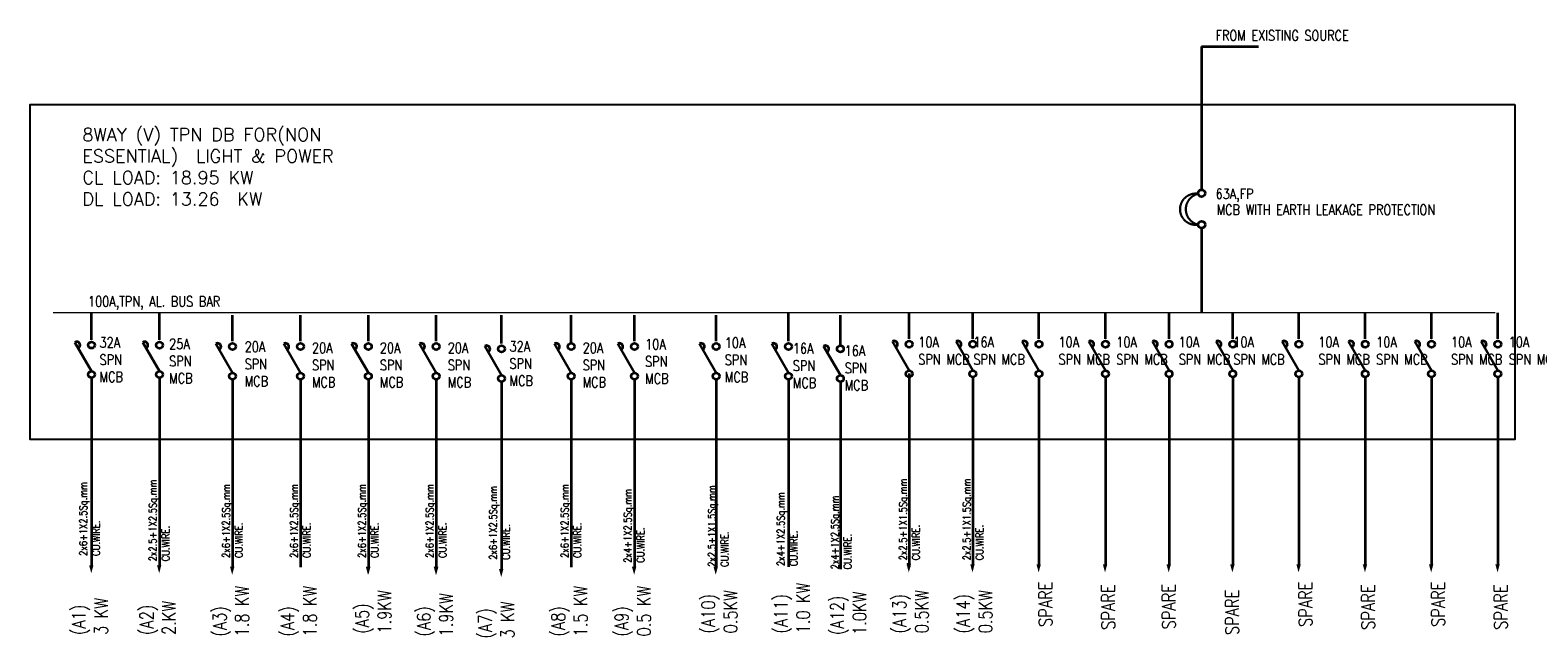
# Model space of a CAD drawing. Header units: millimetres. Extents: x 140304 to 319987, y -10756 to 142544.
# Tile 1 of 203: x 174219 to 180525, y -10756 to -8212. Entities that reach past the tile are written whole.
import ezdxf

# ---------------------------------------------------------------- set-up
doc = ezdxf.new("R2010")
doc.units = ezdxf.units.MM
doc.header["$LTSCALE"] = 10
doc.linetypes.add('ACAD_ISO02W100', pattern=[15, 12, -3])
doc.linetypes.add('ACAD_ISO05W100', pattern=[33, 24, -3, 0, -3, 0, -3])
doc.layers.get('0').update_dxf_attribs({"linetype": 'CONTINUOUS'})
for name, color, linetype in [('CABLE', 3, 'CONTINUOUS'), ('ELECT-TEXT', 7, 'CONTINUOUS'), ('ENCLOSER', 252, 'ACAD_ISO05W100')]:
    doc.layers.add(name, color=color, linetype=linetype)
doc.layers.add('ELECT', color=30, linetype='ACAD_ISO02W100', lineweight=30)
doc.layers.add('Layer1', color=7, linetype='CONTINUOUS', lineweight=35)
doc.styles.add('ROMANS', font='SIMPLEX.shx', dxfattribs={"width": 0.8})
doc.styles.add('ROMANT', font='romant.shx', dxfattribs={"height": 175})

# ---------------------------------------------------------------- blocks, each defined once
blk = doc.blocks.new('MCCB.')
at = {"layer": 'ELECT'}
for centre, radius, start, end in [((-3.11, 8.07), 8.17, 80.75565, 279.03291), ((0.04, 8.07), 8.28, 102.82138, 256.96718)]:
    blk.add_arc(centre, radius, start, end, dxfattribs=at)
at = {"layer": 'Layer1'}
for centre in [(0, 16.47), (0, 0)]:
    blk.add_circle(centre, 1.83, dxfattribs=at)
blk = doc.blocks.new('A')
blk.add_solid([(0.94, 0), (0, -3.47), (-0.94, 0)])
blk = doc.blocks.new('MCB')
at = {"layer": 'ELECT', "color": 6}
blk.add_line((0, 2.86), (-7.28, 15.46), dxfattribs=at)
at = {"layer": 'Layer1', "color": 6}
for centre in [(0, 14.3), (0, 1.43)]:
    blk.add_circle(centre, 1.43, dxfattribs=at)
blk.add_arc((-6.45, 14.3), 1.43, 294.50719, 125.49281, dxfattribs=at)

msp = doc.modelspace()

# ---------------------------------------------------------------- linework, layer by layer
at = {"layer": 'ENCLOSER', "linetype": 'ByBlock'}
msp.add_lwpolyline([(180428.7, -8524), (180428.7, -9926.4), (174218.8, -9926.4), (174218.8, -8524), (180428.7, -8524)], dxfattribs=at)
at = {"layer": 'Layer1'}
for p, q in [((179118.9, -8280.2), (179118.9, -8880.1)), ((179118.9, -8280.2), (179357.5, -8280.2)), ((179118.9, -9041.1), (179118.9, -9395.2)), ((174475.9, -9508.1), (174475.9, -9395.2)), ((174759.9, -9508.2), (174759.9, -9395.3)), ((177391, -9504.7), (177391, -9395.2)), ((177895.5, -9504.7), (177895.5, -9395.2)), ((177895.5, -9504.7), (177895.5, -9395.2)), ((178161.8, -9504.7), (178161.8, -9395.2)), ((178438.7, -9504.7), (178438.7, -9395.2)), ((178716.4, -9504.7), (178716.4, -9395.2)), ((178982.7, -9504.7), (178982.7, -9395.2)), ((179249, -9504.7), (179249, -9395.2)), ((179525.9, -9504.7), (179525.9, -9395.2)), ((179803.6, -9504.7), (179803.6, -9395.2)), ((180080.5, -9504.7), (180080.5, -9395.2)), ((180358.2, -9504.7), (180358.2, -9395.2)), ((175065.4, -9514.6), (175065.4, -9405.1)), ((175349.4, -9514.6), (175349.4, -9405.1)), ((175633.4, -9514.5), (175633.4, -9405.1)), ((175917.4, -9514.5), (175917.4, -9405)), ((176190.7, -9524.3), (176190.7, -9405.1)), ((176481.7, -9514.6), (176481.7, -9405)), ((176481.7, -9524.3), (176481.7, -9405)), ((176746.6, -9514.6), (176746.6, -9405)), ((177087.9, -9514.5), (177087.9, -9405)), ((177391, -9514.5), (177391, -9405)), ((177607.8, -9514.5), (177607.8, -9405)), ((177607.8, -9530.9), (177607.8, -9405)), ((174475.9, -9669.2), (174475.9, -10453.2)), ((174759.9, -9669.3), (174759.9, -10453.4)), ((175065.4, -9675.6), (175065.4, -10459.7)), ((175349.4, -9675.6), (175349.4, -10459.7)), ((175633.4, -9675.6), (175633.4, -10459.7)), ((175917.4, -9675.6), (175917.4, -10459.7)), ((176190.7, -9685.4), (176190.7, -10469.5)), ((176481.7, -9675.6), (176481.7, -10459.7)), ((176746.6, -9675.6), (176746.6, -10459.7)), ((177087.9, -9675.6), (177087.9, -10459.7)), ((177391, -9675.6), (177391, -10459.6)), ((177607.8, -9685.4), (177607.8, -10469.4)), ((177895.5, -9649.5), (177895.5, -10433.5)), ((177895.5, -9659.3), (177895.5, -10443.3)), ((177895.5, -9665.8), (177895.5, -10449.9)), ((177895.5, -9675.6), (177895.5, -10459.7)), ((178161.8, -9665.8), (178161.8, -10449.9)), ((178438.7, -9665.8), (178438.7, -10449.9)), ((178716.4, -9665.8), (178716.4, -10449.9)), ((178982.7, -9665.8), (178982.7, -10449.9)), ((179249, -9665.8), (179249, -10449.9)), ((179525.9, -9665.8), (179525.9, -10449.9)), ((179803.6, -9665.8), (179803.6, -10449.9)), ((180080.5, -9665.8), (180080.5, -10449.9)), ((180358.2, -9665.8), (180358.2, -10449.9))]:
    msp.add_line(p, q, dxfattribs=at)
at = {"layer": 'Layer1', "color": 5, "const_width": 5.76}
msp.add_lwpolyline([(180347.3, -9395.1), (174314.3, -9395.3)], dxfattribs=at)

# ---------------------------------------------------------------- block references
at = {"layer": 'ELECT', "xscale": 8, "yscale": 8, "zscale": 8}
msp.add_blockref('MCCB.', (179118.9, -9026.5), dxfattribs=at)
at = {"layer": 'Layer1', "xscale": 9.599999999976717, "yscale": 9.599999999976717, "zscale": 9.599999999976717}
for name, p in [('MCB', (174475.9, -9667.8)), ('MCB', (174759.9, -9667.9)), ('MCB', (175065.4, -9674.3)), ('MCB', (175349.4, -9674.2)), ('MCB', (175633.4, -9674.2)), ('MCB', (175917.4, -9674.2)), ('MCB', (176481.7, -9674.2)), ('MCB', (176746.6, -9674.2)), ('MCB', (177087.9, -9674.2)), ('MCB', (177391, -9674.2)), ('MCB', (177895.5, -9664.4)), ('MCB', (177895.5, -9664.4)), ('MCB', (177895.5, -9664.4)), ('MCB', (178161.8, -9664.4)), ('MCB', (178438.7, -9664.4)), ('MCB', (178716.4, -9664.4)), ('MCB', (178982.7, -9664.4)), ('MCB', (179249, -9664.4)), ('MCB', (179525.9, -9664.4)), ('MCB', (179803.6, -9664.4)), ('MCB', (180080.5, -9664.4)), ('MCB', (180358.2, -9664.4)), ('MCB', (176190.7, -9684)), ('MCB', (177607.8, -9684)), ('A', (174474.5, -10452.5)), ('A', (174758.5, -10452.6)), ('A', (175064, -10458.9)), ('A', (175632, -10458.9)), ('A', (175633.4, -10458.9)), ('A', (175916, -10458.9)), ('A', (175917.4, -10458.9)), ('A', (176189.3, -10468.7)), ('A', (176745.2, -10458.9)), ('A', (177086.5, -10458.9)), ('A', (177894.1, -10442.6)), ('A', (177894.1, -10449.1)), ('A', (178160.4, -10449.1)), ('A', (178437.3, -10449.1)), ('A', (178715, -10449.1)), ('A', (178981.3, -10449.1)), ('A', (179247.6, -10449.1)), ('A', (179524.5, -10449.1)), ('A', (179802.2, -10449.1)), ('A', (180079.1, -10449.1)), ('A', (180356.8, -10449.1))]:
    msp.add_blockref(name, p, dxfattribs=at)

# ---------------------------------------------------------------- texts
at = {"layer": 'CABLE', "char_height": 32, "width": 352.504, "attachment_point": 1, "rotation": 90, "style": 'ROMANS'}
for s, insert in [('2x6+1X2.5Sq.mm CU.WIRE. ', (174424.7, -10413)), ('2x2.5+1X2.5Sq.mm CU.WIRE. ', (174715.9, -10435.6)), ('2x6+1X2.5Sq.mm CU.WIRE. ', (175022.4, -10421.6)), ('2x6+1X2.5Sq.mm CU.WIRE. ', (175306.4, -10421.6)), ('2x6+1X2.5Sq.mm CU.WIRE. ', (175590.4, -10421.6)), ('2x6+1X2.5Sq.mm CU.WIRE. ', (175874.4, -10421.6)), ('2x6+1X2.5Sq.mm CU.WIRE. ', (176139.5, -10429.2)), ('2x6+1X2.5Sq.mm CU.WIRE. ', (176438.6, -10421.6)), ('2x2.5+1X1.5Sq.mm CU.WIRE. ', (177054.2, -10458.9)), ('2x2.5+1X1.5Sq.mm CU.WIRE. ', (177854.3, -10431.5)), ('2x2.5+1X1.5Sq.mm CU.WIRE. ', (178120.6, -10431.5)), ('2x4+1X2.5Sq.mm CU.WIRE. ', (176702.6, -10441.9)), ('2x4+1X2.5Sq.mm CU.WIRE. ', (177342.7, -10455.7)), ('2x4+1X2.5Sq.mm CU.WIRE. ', (177568.9, -10469.4))]:
    msp.add_mtext(s, dxfattribs=dict(at, insert=insert))
at = {"layer": 'ELECT-TEXT', "color": 0, "style": 'ROMANS', "width": 0.8}
for s, p in [('FROM EXISTING SOURCE', (179177.4, -8256.2)), ('63A,FP', (179177.4, -8919.1)), ('MCB WITH EARTH LEAKAGE PROTECTION', (179181.7, -8985.7)), ('100A,TPN, AL. BUS BAR', (174461, -9369.7))]:
    msp.add_text(s, height=43.2, dxfattribs=at).set_placement(p)
at = {"layer": 'ELECT-TEXT', "color": 0, "char_height": 43.2, "attachment_point": 1, "style": 'ROMANS'}
for s, insert, width in [('32A \\PSPN \\PMCB', (174509.2, -9498.2), 222.171), ('25A \\PSPN \\PMCB', (174800.4, -9504), 222.171), ('20A \\PSPN \\PMCB', (175116.3, -9516.3), 222.171), ('20A \\PSPN \\PMCB', (175397.7, -9520.6), 222.171), ('20A \\PSPN \\PMCB', (175681.7, -9520.6), 222.171), ('20A \\PSPN \\PMCB', (175965.7, -9520.6), 222.171), ('32A \\PSPN \\PMCB', (176224, -9514.4), 222.171), ('20A \\PSPN \\PMCB', (176530, -9520.6), 222.171), ('10A \\PSPN \\PMCB', (176791.3, -9505.6), 222.171), ('10A \\PSPN \\PMCB', (177124.6, -9499.2), 222.171), ('16A \\PSPN \\PMCB', (177409.2, -9523.2), 215.589), ('10A \\PSPN MCB', (177933.9, -9496.7), 215.589), ('16A \\PSPN MCB', (178164.5, -9496.7), 215.589), ('10A \\PSPN MCB', (178520.3, -9496.7), 215.589), ('10A \\PSPN MCB', (178762.1, -9496.7), 215.589), ('10A \\PSPN MCB', (179023.3, -9496.7), 215.589), ('10A \\PSPN MCB', (179251.6, -9496.7), 215.589), ('10A \\PSPN MCB', (179607.5, -9496.7), 215.589), ('10A \\PSPN MCB', (179849.2, -9496.7), 215.589), ('10A \\PSPN MCB', (180162.1, -9496.7), 215.589), ('10A \\PSPN MCB', (180403.8, -9496.7), 215.589), ('16A \\PSPN \\PMCB', (177626.1, -9533), 215.589)]:
    msp.add_mtext(s, dxfattribs=dict(at, insert=insert, width=width))
at = {"layer": 'ELECT-TEXT', "color": 0, "char_height": 56, "width": 693.863, "attachment_point": 1, "rotation": 90, "style": 'ROMANS'}
for s, insert in [('(A3)\\P1.8 KW', (174983.7, -10750.3)), ('(A4)\\P1.8 KW', (175267.7, -10750.3)), ('SPARE', (178438.3, -10710.3)), ('SPARE', (178700.5, -10722.3)), ('SPARE', (178954.2, -10720.3)), ('SPARE', (179218.4, -10744.3)), ('SPARE', (179525.4, -10710.3)), ('SPARE', (179787.7, -10722.3)), ('SPARE', (180080, -10710.3)), ('SPARE', (180342.2, -10722.3)), ('(A1)\\P3 KW', (174394.1, -10743.8)), ('(A7)\\P3 KW', (176094.6, -10758.5))]:
    msp.add_mtext(s, dxfattribs=dict(at, insert=insert))
at = {"layer": 'ELECT-TEXT', "color": 1, "char_height": 56, "width": 693.863, "attachment_point": 1, "rotation": 90, "style": 'ROMANS'}
for s, insert in [('(A5)\\P1.9KW', (175579.7, -10738.3)), ('(A6)\\P1.9KW', (175837.1, -10750.3)), ('(A8)\\P1.5 KW', (176400, -10750.3)), ('(A9)\\P0.5 KW', (176664.9, -10750.3)), ('(A10)\\P0.5KW', (177027.4, -10737.6)), ('(A11)\\P1.0 KW', (177330.5, -10737.6)), ('(A12)\\P1.0KW', (177566.8, -10744.1)), ('(A13)\\P0.5KW', (177827, -10737.3)), ('(A14)\\P0.5KW', (178093.3, -10737.3)), ('(A2)\\P2.KW', (174678.1, -10744))]:
    msp.add_mtext(s, dxfattribs=dict(at, insert=insert))
at = {"layer": 'Layer1', "insert": (174437.4, -8622.5), "char_height": 54, "width": 1171.492, "attachment_point": 1, "style": 'ROMANT'}
msp.add_mtext('8WAY (V) TPN DB FOR(NON ESSENTIAL)  LIGHT & POWER\\PCL LOAD: 18.95 KW\\PDL LOAD: 13.26  KW', dxfattribs=at)

doc.saveas('drawing.dxf')
